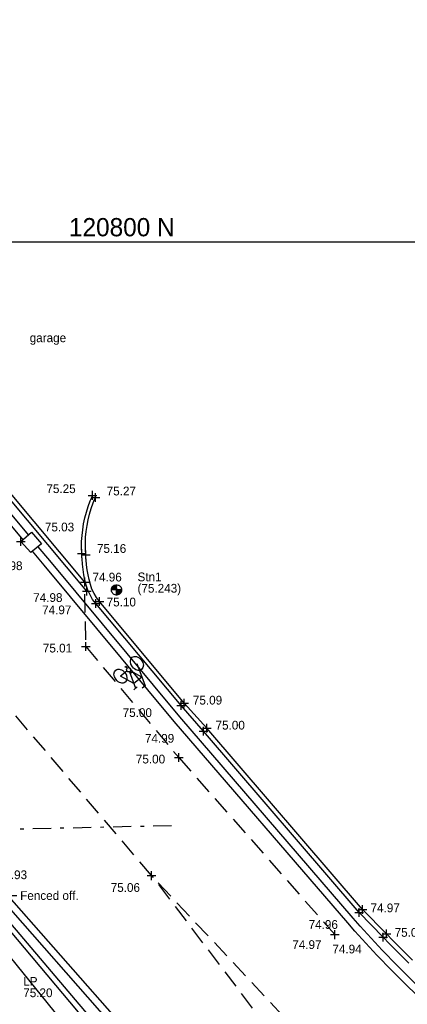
# Model space of a CAD drawing. Header units: metres. Extents: x 313915 to 314071, y 120624 to 120844.
# Tile 15 of 17: x 314002 to 314012, y 120779 to 120806. Entities that reach past the tile are written whole.
import ezdxf
from ezdxf import colors
from ezdxf.entities.mleader import LeaderData, LeaderLine
from ezdxf.enums import TextEntityAlignment as Align
from ezdxf.lldxf.tags import DXFTag
from ezdxf.math import Vec2, Vec3

# ---------------------------------------------------------------- set-up
doc = ezdxf.new("R2010")
doc.units = ezdxf.units.M
doc.header["$MEASUREMENT"] = 0
doc.linetypes.add('DASHDOT', pattern=[1, 0.5, -0.25, 0, -0.25])
doc.linetypes.add('DASHED', pattern=[0.75, 0.5, -0.25])
for name, color, linetype in [('Additional Information', 6, 'DASHED'), ('CAD', 7, 'Continuous'), ('Channel', 7, 'Continuous'), ('Control Stations', 7, 'Continuous'), ('Dashed white line', 7, 'DASHED'), ('Double yellow line', 2, 'Continuous'), ('Grid', 8, 'Continuous'), ('Gulley', 7, 'Continuous'), ('Induction Loop Sensor', 7, 'Continuous'), ('Kerb', 7, 'Continuous'), ('Overhead Cable', 6, 'DASHDOT'), ('Road Markings', 7, 'Continuous'), ('Spot Level', 7, 'Continuous'), ('Text', 7, 'Continuous'), ('Underground British Telecom QL-B2', 3, 'BT-QLB2')]:
    doc.layers.add(name, color=color, linetype=linetype)
doc.styles.add('FCDFNT9', font='txt')
tags = doc.linetypes.add('BT-QLB2', pattern='A,0.658114,-0.056419,["BT",FCDFNT9,S=0.110723,R=0,X=0,Y=-0.058466],-0.232196,0.658114,-0.053011,["QL-B2",FCDFNT9,S=0.110723,R=0,X=0,Y=-0.058466],-0.579666', length=2.23752).pattern_tags.tags
tags[19] = DXFTag(74, 10)
tags[6] = DXFTag(74, 10)

# ---------------------------------------------------------------- blocks, each defined once
blk = doc.blocks.new('ECBL99-981477875')
at = {"color": 0, "linetype": 'ByBlock'}
for points in [[(-0.5, -0.03125), (-0.5, 0.03125), (-0.48438, 0.125), (-0.45313, 0.21875), (-0.40625, 0.29688), (-0.35938, 0.35938), (-0.29688, 0.40625), (-0.21875, 0.45313), (-0.125, 0.48438), (-0.03125, 0.5), (0.03125, 0.5), (0.125, 0.48438), (0.21875, 0.45313), (0.29688, 0.40625), (0.35938, 0.35938), (0.40625, 0.29688), (0.45313, 0.21875), (0.48438, 0.125), (0.5, 0.03125), (0.5, -0.03125), (0.48438, -0.125), (0.45313, -0.21875), (0.40625, -0.29688), (0.35938, -0.35938), (0.29688, -0.40625), (0.21875, -0.45313), (0.125, -0.48438), (0.03125, -0.5), (-0.03125, -0.5), (-0.125, -0.48438), (-0.21875, -0.45313), (-0.29688, -0.40625), (-0.35938, -0.35938), (-0.40625, -0.29688), (-0.45313, -0.21875), (-0.48438, -0.125), (-0.5, -0.04688)], [(0, 0.42188), (-0.28125, 0.42188), (-0.35938, 0.34375), (0, 0.34375), (0, 0.26563), (-0.42188, 0.26563), (-0.46875, 0.1875), (0, 0.1875), (0, 0.10938), (-0.48438, 0.10938), (-0.5, 0.03125), (0, 0.03125), (0, -0.04688), (0.5, -0.04688), (0.48438, -0.125), (0, -0.125), (0, -0.20313), (0.45313, -0.20313), (0.40625, -0.28125), (0, -0.28125), (0, -0.35938), (0.35938, -0.35938), (0.23438, -0.4375), (0, -0.4375)], [(0.5, 0), (-0.5, 0)], [(0, -0.5), (0, 0.5)]]:
    blk.add_lwpolyline(points, dxfattribs=at)
blk = doc.blocks.new('control')
at = {"layer": 'Control Stations', "xscale": 0.9996, "yscale": 0.9996, "zscale": 0.9996}
blk.add_blockref('ECBL99-981477875', (0, 0), dxfattribs=at)
blk = doc.blocks.new('plus')
at = {"layer": 'CAD', "color": 0}
for p, q in [((-0.5, 0), (0.5, 0)), ((0, -0.5), (0, 0.5))]:
    blk.add_line(p, q, dxfattribs=at)
blk = doc.blocks.new('A$C475a7762')
at = {"layer": 'Road Markings', "color": 9}
for p, q in [((-0.564, 0.081), (0.042, 1.254)), ((0.042, 1.254), (0.239, 1.22)), ((-0.197, 0.792), (0.365, 0.696)), ((-0.197, 0.792), (-0.029, 0.097)), ((0.051, 0.087), (0.496, 0.949)), ((0.365, 0.696), (0.56, -0.111)), ((0.373, 0.97), (0.619, 0.928)), ((-0.051, 0.232), (0.038, 0.216)), ((0.038, 0.216), (0.018, 0.098)), ((-0.021, -0.129), (-0.041, -0.247)), ((-0.041, -0.247), (0.047, -0.262)), ((0.112, -0.035), (0.56, -0.111))]:
    blk.add_line(p, q, dxfattribs=at)
blk.add_circle((-0.002, -0.015), 0.115, dxfattribs=at)
for centre in [(-0.564, 0.081), (0.56, -0.111)]:
    blk.add_ellipse(centre, major_axis=(-0.071, -0.419), ratio=0.729412, dxfattribs=at)

msp = doc.modelspace()

# ---------------------------------------------------------------- linework, layer by layer
at = {"layer": 'Channel'}
for points in [[(313983.985, 120802.451, 75.005), (313988.32, 120797.054, 75.003), (313991.162, 120793.521, 74.97), (313994.648, 120789.27, 74.944), (313995.229, 120788.561, 74.944), (313996.727, 120786.769, 74.988), (314000.535, 120782.196, 74.933), (314004.101, 120778.013, 74.961), (314006.839, 120774.304, 74.964), (314009.981, 120769.771, 74.951), (314011.706, 120767.647, 74.969), (314013.503, 120765.563, 74.955), (314014.097, 120764.861, 74.913), (314015.726, 120763.08, 74.886), (314016.323, 120762.408, 74.863)], [(314003.403, 120790.414, 74.983), (313999.068, 120795.593, 74.966), (313995.571, 120799.837, 74.979)], [(314012.235, 120780.21, 74.929), (314011.882, 120780.568, 74.932), (314011.706, 120780.748, 74.933), (314011.531, 120780.928, 74.935), (314010.879, 120781.601, 74.963), (314006.602, 120786.578, 74.985), (314005.991, 120787.284, 74.999), (314003.647, 120790.076, 74.972), (314003.561, 120790.191, 74.978), (314003.49, 120790.315, 74.983), (314003.432, 120790.444, 74.989), (314003.386, 120790.58, 74.994), (314003.349, 120790.719, 75), (314003.321, 120790.862, 75.006), (314003.3, 120791.008, 75.011), (314003.284, 120791.154, 75.017), (314003.272, 120791.301, 75.022), (314003.268, 120791.374, 75.025), (314003.263, 120791.447, 75.028), (314003.257, 120791.611, 75.05), (314003.259, 120791.775, 75.072), (314003.27, 120791.939, 75.094), (314003.288, 120792.102, 75.116), (314003.314, 120792.264, 75.138), (314003.348, 120792.425, 75.161), (314003.389, 120792.583, 75.183), (314003.438, 120792.74, 75.205), (314003.495, 120792.894, 75.227), (314003.526, 120792.97, 75.238), (314003.559, 120793.045, 75.249)]]:
    msp.add_polyline3d(points, dxfattribs=at)
at = {"layer": 'Dashed white line'}
for p, q in [((314003.336, 120790.334, 75.001), (314003.373, 120788.896, 75.011)), ((314003.373, 120788.896, 75.011), (314005.926, 120785.852, 74.995)), ((314005.926, 120785.852, 74.995), (314010.208, 120780.995, 74.968))]:
    msp.add_line(p, q, dxfattribs=at)
for points in [[(314015.782, 120771.943, 75.056), (314009.297, 120778.225, 75.041), (314005.178, 120782.614, 75.061), (313999.22, 120789.624, 75.042), (313995.422, 120794.239, 75.039)], [(314015.594, 120769.261, 75.066), (314008.857, 120777.788, 75.059), (314005.188, 120782.622, 75.054)]]:
    msp.add_polyline3d(points, dxfattribs=at)
at = {"layer": 'Double yellow line'}
for points in [[(314001.651, 120791.828, 74.974), (313994.852, 120799.996, 75.024), (313990.009, 120805.965, 75.037)], [(314001.801, 120791.96, 74.974), (313995.007, 120800.123, 75.024), (313990.165, 120806.091, 75.037)], [(314012.094, 120767.996, 74.996), (314010.346, 120770.136, 75.01), (314007.248, 120774.599, 75.037), (314004.509, 120778.356, 74.993), (314000.863, 120782.489, 74.967), (313997.089, 120787.018, 74.973), (313994.964, 120789.562, 74.98), (313991.59, 120793.69, 74.98), (313988.652, 120797.344, 75.003), (313984.333, 120802.721, 75.032)], [(314014.536, 120777.692, 74.933), (314014.509, 120777.716, 74.933), (314014.069, 120778.114, 74.939), (314013.631, 120778.514, 74.945), (314013.195, 120778.916, 74.951), (314012.764, 120779.322, 74.956), (314012.338, 120779.732, 74.962), (314011.918, 120780.149, 74.968), (314011.507, 120780.573, 74.974), (314011.105, 120781.007, 74.98), (314010.907, 120781.226, 74.983), (314010.713, 120781.449, 74.986), (314005.952, 120786.972, 75.014), (314002.389, 120791.254, 74.97), (314002.07, 120791.637, 74.972)], [(314014.402, 120777.544, 74.933), (314014.375, 120777.568, 74.933), (314013.935, 120777.966, 74.939), (314013.495, 120778.366, 74.945), (314013.058, 120778.77, 74.951), (314012.625, 120779.177, 74.957), (314012.197, 120779.59, 74.962), (314011.775, 120780.009, 74.968), (314011.361, 120780.437, 74.974), (314010.956, 120780.872, 74.98), (314010.757, 120781.094, 74.983), (314010.562, 120781.318, 74.986), (314005.799, 120786.843, 75.014), (314002.235, 120791.126, 74.97), (314001.915, 120791.51, 74.972)], [(314011.94, 120767.87, 74.996), (314010.184, 120770.019, 75.01), (314007.086, 120774.482, 75.037), (314004.353, 120778.23, 74.993), (314000.71, 120782.36, 74.967), (313996.935, 120786.89, 74.973), (313996.763, 120787.096, 74.974)]]:
    msp.add_polyline3d(points, dxfattribs=at)
at = {"layer": 'Grid'}
msp.add_line((313928.224, 120800), (314071.424, 120800), dxfattribs=at)
at = {"layer": 'Gulley'}
msp.add_polyline3d([(314002.161, 120791.711, 74.961), (314001.87, 120791.473, 74.985), (314001.592, 120791.777, 74.982), (314001.887, 120792.036, 74.967)], close=True, dxfattribs=at)
at = {"layer": 'Kerb'}
for points in [[(314016.243, 120762.276, 74.928), (314015.624, 120762.999, 74.909), (314014.003, 120764.779, 74.911), (314013.37, 120765.478, 75.002), (314011.572, 120767.574, 75.052), (314009.85, 120769.683, 75.048), (314006.709, 120774.219, 75.076), (314003.986, 120777.901, 75.055), (314000.434, 120782.114, 75.061), (313996.626, 120786.682, 75.093), (313995.138, 120788.49, 75.076), (313994.546, 120789.197, 74.982), (313991.066, 120793.445, 74.976), (313988.196, 120796.992, 75.029), (313983.878, 120802.384, 75.015)], [(314003.344, 120790.667, 74.964), (313999.17, 120795.653, 74.998), (313995.669, 120799.915, 74.996)], [(314012.335, 120780.298, 75.017), (314011.981, 120780.656, 75.018), (314011.804, 120780.836, 75.019), (314011.628, 120781.015, 75.02), (314010.966, 120781.688, 74.967), (314006.696, 120786.658, 75), (314006.074, 120787.344, 75.089), (314003.746, 120790.131, 75.102), (314003.666, 120790.239, 75.108), (314003.599, 120790.354, 75.114), (314003.544, 120790.475, 75.119), (314003.499, 120790.601, 75.125), (314003.464, 120790.732, 75.131), (314003.436, 120790.865, 75.137), (314003.414, 120791, 75.143), (314003.397, 120791.137, 75.148), (314003.383, 120791.274, 75.154), (314003.377, 120791.342, 75.157), (314003.372, 120791.41, 75.16), (314003.363, 120791.571, 75.171), (314003.363, 120791.733, 75.181), (314003.37, 120791.894, 75.192), (314003.385, 120792.055, 75.203), (314003.408, 120792.215, 75.213), (314003.439, 120792.374, 75.224), (314003.478, 120792.53, 75.235), (314003.524, 120792.685, 75.246), (314003.578, 120792.838, 75.256), (314003.607, 120792.913, 75.262), (314003.639, 120792.987, 75.267)]]:
    msp.add_polyline3d(points, dxfattribs=at)
at = {"layer": 'Overhead Cable', "elevation": 82.6}
msp.add_lwpolyline([(313986.528, 120783.542), (314005.822, 120783.995)], dxfattribs=at)
at = {"layer": 'Road Markings', "elevation": 75.011}
msp.add_lwpolyline([(314004.551, 120788.268), (314004.551, 120788.268)], dxfattribs=at)
at = {"layer": 'Underground British Telecom QL-B2'}
msp.add_line((314000.419, 120781.46, 75.155), (314003.076, 120778.187, 75.146), dxfattribs=at)

# ---------------------------------------------------------------- block references
at = {"layer": 'Control Stations', "xscale": 0.28, "yscale": 0.28, "zscale": 0.28}
msp.add_blockref('control', (314004.218, 120790.45, 75.243), dxfattribs=at)
at = {"layer": 'Induction Loop Sensor', "xscale": 0.5, "yscale": 0.5, "zscale": 0.5, "rotation": 227.5413040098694}
msp.add_blockref('A$C475a7762', (314004.555, 120788.255, 75.011), dxfattribs=at)
at = {"layer": 'Spot Level', "xscale": 0.24, "yscale": 0.24, "zscale": 0.24}
for p in [(314003.559, 120793.045, 75.249), (314003.639, 120792.987, 75.267), (314001.592, 120791.777, 74.982), (314003.263, 120791.447, 75.028), (314003.372, 120791.41, 75.16), (314003.344, 120790.667, 74.964), (314003.403, 120790.414, 74.983), (314003.647, 120790.076, 74.972), (314003.746, 120790.131, 75.102), (314003.373, 120788.896, 75.011), (314005.991, 120787.284, 74.999), (314006.074, 120787.344, 75.089), (314006.696, 120786.658, 75), (314006.602, 120786.578, 74.985), (314005.926, 120785.852, 74.995), (314005.178, 120782.614, 75.061), (314010.879, 120781.601, 74.963), (314010.966, 120781.688, 74.967), (314010.208, 120780.995, 74.968), (314011.628, 120781.015, 75.02), (314011.531, 120780.928, 74.935)]:
    msp.add_blockref('plus', p, dxfattribs=at)

# ---------------------------------------------------------------- texts
at = {"layer": 'Control Stations', "style": 'FCDFNT9'}
msp.add_text('Stn1', height=0.24, dxfattribs=at).set_placement((314004.794, 120790.808, 75.243), align=Align.MIDDLE_LEFT)
at = {"layer": 'Grid', "style": 'FCDFNT9'}
msp.add_text('120800 N', height=0.5, dxfattribs=at).set_placement((314005.812, 120800), align=Align.BOTTOM_RIGHT)
at = {"layer": 'Spot Level', "style": 'FCDFNT9'}
for s, p in [('75.25', (314002.293, 120793.227, 75.249)), ('75.27', (314003.947, 120793.163, 75.267)), ('75.03', (314002.252, 120792.176, 75.028)), ('75.16', (314003.68, 120791.586, 75.16)), ('74.98', (314000.834, 120791.114, 74.982)), ('74.96', (314003.558, 120790.802, 74.964)), ('74.98', (314001.931, 120790.241, 74.983)), ('74.97', (314002.175, 120789.903, 74.972)), ('75.10', (314003.947, 120790.118, 75.102)), ('75.01', (314002.195, 120788.855, 75.011)), ('75.09', (314006.313, 120787.427, 75.089)), ('75.00', (314004.386, 120787.086, 74.999)), ('75.00', (314006.935, 120786.741, 75)), ('74.99', (314004.997, 120786.38, 74.985)), ('75.00', (314004.748, 120785.811, 74.995)), ('74.93', (314000.96, 120782.638, 74.933)), ('75.06', (314004.058, 120782.289, 75.061)), ('74.97', (314011.188, 120781.73, 74.967)), ('74.96', (314009.489, 120781.274, 74.963)), ('75.02', (314011.85, 120781.057, 75.02)), ('74.97', (314009.04, 120780.722, 74.968)), ('74.94', (314010.141, 120780.601, 74.935)), ('75.20', (314001.657, 120779.401, 75.198))]:
    msp.add_text(s, height=0.24, dxfattribs=at).set_placement(p, align=Align.MIDDLE_LEFT)
at = {"layer": 'Text', "style": 'FCDFNT9'}
for s, p in [('garage', (314001.835, 120797.366, 75.136)), ('(75.243)', (314004.794, 120790.496, 75.243)), ('LP', (314001.657, 120779.713, 75.198))]:
    msp.add_text(s, height=0.24, dxfattribs=at).set_placement(p, align=Align.MIDDLE_LEFT)

# ---------------------------------------------------------------- leaders
at = {"layer": 'Additional Information'}
ml = msp.add_multileader_mtext('Standard', dxfattribs=at)
ml.set_content('Fenced off.', color=256, style='FCDFNT9')
ml.set_leader_properties()
ml.build(insert=Vec2(0, 0))
ml.multileader.update_dxf_attribs({"text_right_attachment_type": 6, "dogleg_length": 0.36, "arrow_head_size": 0.5})
ctx = ml.context
ctx.base_point, ctx.char_height, ctx.arrow_head_size, ctx.landing_gap_size, ctx.plane_origin = Vec3(314001.483, 120782.068), 0.24, 0.5, 0.09, Vec3(313996.983, 120782.347)
ctx.right_attachment = 6
notes = []
notes.append((ctx, [(0, (1, 1, 0), (314001.123, 120782.068), (1, 0), 0.36, [(0, [(313996.983, 120782.347)], 0, [])])]))
ctx.mtext.insert, ctx.mtext.flow_direction = Vec3(314001.573, 120782.188), 5
for ctx, leaders in notes:
    for number, flags, end, landing, length, lines in leaders:
        leader = LeaderData()
        leader.index, (leader.has_last_leader_line, leader.has_dogleg_vector, leader.attachment_direction) = number, flags
        leader.last_leader_point, leader.dogleg_vector, leader.dogleg_length = Vec3(end), Vec3(landing), length
        for number, points, colour, breaks in lines:
            line = LeaderLine()
            line.index, line.vertices, line.color, line.breaks = number, Vec3.list(points), colors.encode_raw_color(colour), breaks
            leader.lines.append(line)
        ctx.leaders.append(leader)

doc.saveas('drawing.dxf')
